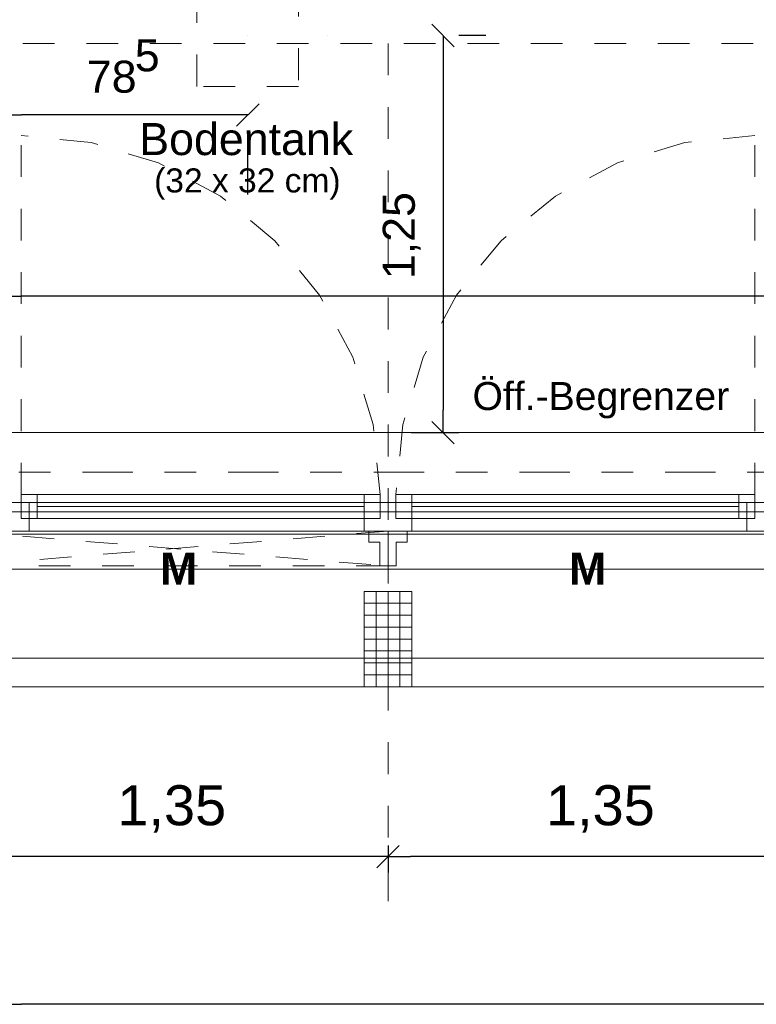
# Model space of a CAD drawing. Header units: metres. Extents: x -45.2 to 14.3, y -31.8 to 10.2.
# Tile 6 of 141: x -39 to -36.6, y -23.3 to -20.2. Entities that reach past the tile are written whole.
import ezdxf

# ---------------------------------------------------------------- set-up
doc = ezdxf.new("R2010")
doc.units = ezdxf.units.M
doc.header["$LTSCALE"] = 0.05
for name, pattern in [('1600.2032', [1.6, 0.8, -0.8]), ('Achsen 01', [5.291531, 3.175, -1.058062, 0.352704, -0.705764]), ('gestrichelt - 01', [2, 1, -1]), ('Raster 01', [2, 1, -1])]:
    doc.linetypes.add(name, pattern=pattern)
doc.layers.get('0').update_dxf_attribs({"lineweight": 25})
for name, color, linetype, lineweight, true_color in [('013_Beton und Stahlbetonarbeiten-000 Brüstung', 7, 'Continuous', 9, 0xa6a6a6), ('014_Fassadenarbeiten-000 Aufsicht Betonfertigteile', 7, 'Continuous', 9, 0xc0c0c0), ('030_Sonnenschutzarbeiten-Bemassung', 7, 'Continuous', 13, 0xff6633), ('030_Sonnenschutzarbeiten-Grundriss', 7, 'Continuous', 13, 0x555555), ('031_Metallbauarbeiten-330 Aufsicht Metallbauarbeiten', 7, 'Continuous', 9, 0xa6a6a6), ('032_Metallarbeiten-Fenster', 7, 'Continuous', 13, 0x444444), ('032_Metallarbeiten-Öffnungsbegrenzer', 7, 'Continuous', 13, 0x444444), ('AV1-Achsen', 1, 'Achsen 01', 18, 0xff0000), ('AV1-Raster', 7, 'Raster 01', 9, 0xa6a6a6)]:
    doc.layers.add(name, color=color, linetype=linetype, lineweight=lineweight, true_color=true_color)
for name, color, linetype, lineweight in [('014_Fassadenarbeiten-330 Betonfertigteile vertikal', 7, 'Continuous', 9), ('030_Sonnenschutzarbeiten-Kasten+Behang', 7, 'Continuous', 5), ('030_Sonnenschutzarbeiten-Motor', 7, 'Continuous', 5), ('053_Niederspannungsanlagen-Bodentanks', 7, 'gestrichelt - 01', 9), ('AV1-Einrichtung Bemaßung', 7, 'Continuous', 9), ('Bemaßung-Bemaßung', 7, 'Continuous', 9), ('Keine', 7, 'Continuous', 9)]:
    doc.layers.add(name, color=color, linetype=linetype, lineweight=lineweight)
doc.styles.add('Arial', font='arial.ttf')
doc.styles.add('Arial (bold)', font='arialbd.ttf')

msp = doc.modelspace()

# ---------------------------------------------------------------- linework, layer by layer
at = {"color": 0, "linetype": 'Continuous', "lineweight": 15}
for p, q in [((-37.662, -20.1896), (-37.5912, -20.2604)), ((-38.2062, -20.4396), (-38.277, -20.5104)), ((-37.5912, -21.5104), (-37.662, -21.4396)), ((-37.7646, -22.7746), (-37.8354, -22.8454)), ((-37.8354, -22.8454), (-37.7646, -22.7746))]:
    msp.add_line(p, q, dxfattribs=at)
at = {"color": 0, "linetype": 'ByBlock', "lineweight": -2}
for p, q in [((-37.6266, -20.225), (-37.6266, -20.2957)), ((-39.025, -20.475), (-38.9543, -20.475)), ((-38.2416, -20.475), (-38.3123, -20.475)), ((-39.025, -21.0453), (-38.9543, -21.0453)), ((-37.6266, -21.475), (-37.6266, -21.4043)), ((-37.8, -22.81), (-37.8707, -22.81)), ((-37.8, -22.81), (-37.7293, -22.81)), ((-39.025, -23.275), (-38.9543, -23.275))]:
    msp.add_line(p, q, dxfattribs=at)
at = {"layer": '013_Beton und Stahlbetonarbeiten-000 Brüstung'}
msp.add_lwpolyline([(-36.575, -21.725), (-39.025, -21.725), (-39.025, -21.475), (-36.575, -21.475)], close=True, dxfattribs=at)
at = {"layer": '014_Fassadenarbeiten-000 Aufsicht Betonfertigteile'}
msp.add_lwpolyline([(-39.455, -21.905), (0.305, -21.905), (0.675, -22.275), (-39.825, -22.275)], close=True, dxfattribs=at)
at = {"layer": '014_Fassadenarbeiten-330 Betonfertigteile vertikal', "color": 8, "linetype": 'Continuous', "lineweight": 9, "true_color": 0x808080}
for p, q in [((-37.8375, -21.975), (-37.8375, -22.275)), ((-37.8, -21.975), (-37.8, -22.275)), ((-37.7625, -21.975), (-37.7625, -22.275))]:
    msp.add_line(p, q, dxfattribs=at)
at = {"layer": '014_Fassadenarbeiten-330 Betonfertigteile vertikal', "color": 8, "linetype": 'Continuous', "lineweight": 13, "true_color": 0x808080}
for p, q in [((-37.875, -22.0125), (-37.725, -22.0125)), ((-37.875, -22.05), (-37.725, -22.05)), ((-37.875, -22.0875), (-37.725, -22.0875)), ((-37.875, -22.125), (-37.725, -22.125)), ((-37.875, -22.1625), (-37.725, -22.1625)), ((-37.875, -22.2), (-37.725, -22.2)), ((-37.875, -22.2375), (-37.725, -22.2375))]:
    msp.add_line(p, q, dxfattribs=at)
at = {"layer": '014_Fassadenarbeiten-330 Betonfertigteile vertikal'}
msp.add_lwpolyline([(-37.875, -21.975), (-37.725, -21.975), (-37.725, -22.275), (-37.875, -22.275)], close=True, dxfattribs=at)
at = {"layer": '030_Sonnenschutzarbeiten-Bemassung', "color": 0, "lineweight": -2}
for p, q in [((-37.8, -22.775), (-37.8, -22.86)), ((-37.8, -22.775), (-37.8, -22.86)), ((-37.8707, -22.81), (-39.0793, -22.81)), ((-36.5207, -22.81), (-37.7293, -22.81))]:
    msp.add_line(p, q, dxfattribs=at)
at = {"layer": '030_Sonnenschutzarbeiten-Grundriss', "color": 251, "true_color": 0x555555}
for points in [[(-37.8, -21.895), (-37.826, -21.895), (-37.826, -21.82), (-37.86, -21.82), (-37.86, -21.785), (-37.8, -21.785)], [(-37.8, -21.895), (-37.774, -21.895), (-37.774, -21.82), (-37.74, -21.82), (-37.74, -21.785), (-37.8, -21.785)]]:
    msp.add_lwpolyline(points, close=True, dxfattribs=at)
at = {"layer": '030_Sonnenschutzarbeiten-Kasten+Behang', "color": 1, "linetype": '1600.2032', "lineweight": 18, "true_color": 0xff0000}
for p, q in [((-37.8, -21.785), (-39.15, -21.895)), ((-39.15, -21.785), (-37.8, -21.895))]:
    msp.add_line(p, q, dxfattribs=at)
msp.add_lwpolyline([(-39.15, -21.785), (-37.8, -21.785), (-37.8, -21.895), (-39.15, -21.895)], close=True, dxfattribs=at)
at = {"layer": '030_Sonnenschutzarbeiten-Kasten+Behang', "color": 1, "linetype": 'Continuous', "lineweight": 18, "true_color": 0xff0000}
for points in [[(-37.826, -21.82), (-37.86, -21.82), (-37.86, -21.785), (-37.8, -21.785), (-37.8, -21.895), (-37.826, -21.895)], [(-37.774, -21.82), (-37.74, -21.82), (-37.74, -21.785), (-37.8, -21.785), (-37.8, -21.895), (-37.774, -21.895)]]:
    msp.add_lwpolyline(points, close=True, dxfattribs=at)
at = {"layer": '031_Metallbauarbeiten-330 Aufsicht Metallbauarbeiten'}
msp.add_lwpolyline([(-39.075, -21.795), (-36.45, -21.795), (-36.45, -22.185), (-39.075, -22.185)], close=True, dxfattribs=at)
at = {"layer": '032_Metallarbeiten-Fenster', "color": 7, "linetype": 'gestrichelt - 01', "lineweight": 18}
for p, q in [((-38.955, -21.67), (-38.955, -20.54)), ((-36.645, -21.67), (-36.645, -20.54))]:
    msp.add_line(p, q, dxfattribs=at)
at = {"layer": '032_Metallarbeiten-Fenster', "color": 7, "lineweight": 18}
for p, q in [((-38.905, -21.7075), (-37.875, -21.7075)), ((-36.695, -21.7075), (-37.725, -21.7075))]:
    msp.add_line(p, q, dxfattribs=at)
at = {"layer": '032_Metallarbeiten-Fenster', "color": 7, "linetype": 'gestrichelt - 01', "lineweight": 18}
for points in [[(-37.825, -21.67), (-37.8467, -21.4495), (-37.911, -21.2376), (-38.0154, -21.0422), (-38.156, -20.871), (-38.3272, -20.7304), (-38.5226, -20.626), (-38.7345, -20.5617), (-38.955, -20.54)], [(-36.645, -20.54), (-36.8655, -20.5617), (-37.0774, -20.626), (-37.2728, -20.7304), (-37.444, -20.871), (-37.5846, -21.0422), (-37.689, -21.2376), (-37.7533, -21.4495), (-37.775, -21.67)]]:
    msp.add_lwpolyline(points, dxfattribs=at)
at = {"layer": '032_Metallarbeiten-Fenster', "color": 7, "lineweight": 18}
for points in [[(-38.93, -21.785), (-38.93, -21.695), (-39.015, -21.695), (-39.015, -21.785)], [(-38.955, -21.745), (-38.905, -21.745), (-38.905, -21.67), (-38.955, -21.67)], [(-36.67, -21.695), (-36.67, -21.785), (-38.93, -21.785), (-38.93, -21.695)], [(-38.905, -21.745), (-37.875, -21.745), (-37.875, -21.67), (-38.905, -21.67)], [(-37.875, -21.745), (-37.825, -21.745), (-37.825, -21.67), (-37.875, -21.67)], [(-37.725, -21.785), (-37.875, -21.785), (-37.875, -21.695), (-37.725, -21.695)], [(-37.725, -21.745), (-37.775, -21.745), (-37.775, -21.67), (-37.725, -21.67)], [(-36.695, -21.745), (-37.725, -21.745), (-37.725, -21.67), (-36.695, -21.67)], [(-36.645, -21.745), (-36.695, -21.745), (-36.695, -21.67), (-36.645, -21.67)], [(-36.585, -21.695), (-36.67, -21.695), (-36.67, -21.785), (-36.585, -21.785)]]:
    msp.add_lwpolyline(points, close=True, dxfattribs=at)
at = {"layer": '053_Niederspannungsanlagen-Bodentanks'}
msp.add_lwpolyline([(-38.4016, -20.065), (-38.0816, -20.065), (-38.0816, -20.385), (-38.4016, -20.385)], close=True, dxfattribs=at)
at = {"layer": 'AV1-Achsen'}
msp.add_line((-43.35, -21.6), (4.2, -21.6), dxfattribs=at)
at = {"layer": 'AV1-Einrichtung Bemaßung', "color": 0, "lineweight": -2}
for p, q in [((-37.4916, -20.225), (-37.5766, -20.225)), ((-37.6266, -20.2957), (-37.6266, -21.4043)), ((-38.3123, -20.475), (-38.9543, -20.475)), ((-38.2416, -20.725), (-38.2416, -20.525)), ((-33.9457, -21.0453), (-38.9543, -21.0453)), ((-37.7266, -21.475), (-37.5766, -21.475))]:
    msp.add_line(p, q, dxfattribs=at)
at = {"layer": 'AV1-Raster'}
for p, q in [((-37.8, -22.95), (-37.8, 1.35)), ((1.35, -20.25), (-40.5, -20.25))]:
    msp.add_line(p, q, dxfattribs=at)
at = {"layer": 'Bemaßung-Bemaßung', "color": 0, "linetype": 'Continuous', "lineweight": -2}
msp.add_line((-33.9457, -23.275), (-38.9543, -23.275), dxfattribs=at)
at = {"layer": 'Defpoints', "color": 0, "lineweight": 0}
for p, q in [((-38.2416, -20.225), (-38.2416, -20.225)), ((-37.9916, -20.225), (-37.9916, -20.225)), ((-38.5416, -21.475), (-38.5416, -21.475)), ((-37.6266, -21.475), (-37.6266, -21.475)), ((-37.875, -22.275), (-37.875, -22.275)), ((-37.875, -22.275), (-37.875, -22.275)), ((-37.8, -22.275), (-37.8, -22.275)), ((-37.8, -22.275), (-37.8, -22.275)), ((-37.725, -22.275), (-37.725, -22.275)), ((-37.725, -22.275), (-37.725, -22.275)), ((-37.8, -22.81), (-37.8, -22.81))]:
    msp.add_line(p, q, dxfattribs=at)
at = {"layer": 'Keine', "color": 8, "linetype": 'Continuous', "lineweight": 13, "true_color": 0x808080}
msp.add_lwpolyline([(-39.025, -5.525), (-23.075, -5.525), (-23.075, -21.475), (-39.025, -21.475)], close=True, dxfattribs=at)

# ---------------------------------------------------------------- texts
at = {"layer": '030_Sonnenschutzarbeiten-Bemassung', "color": 0, "char_height": 0.12609, "attachment_point": 7, "style": 'Arial'}
for insert in [(-38.6525, -22.7348), (-37.3025, -22.7348)]:
    msp.add_mtext('1,35', dxfattribs=dict(at, insert=insert))
at = {"layer": '030_Sonnenschutzarbeiten-Motor', "color": 255, "char_height": 0.1009, "attachment_point": 7, "style": 'Arial (bold)'}
for insert in [(-38.5183, -21.9535), (-37.2303, -21.9535)]:
    msp.add_mtext('M', dxfattribs=dict(at, insert=insert))
at = {"layer": '032_Metallarbeiten-Öffnungsbegrenzer', "color": 7, "insert": (-37.5339, -21.4306), "char_height": 0.088263, "attachment_point": 7, "style": 'Arial'}
msp.add_mtext('Öff.-Begrenzer', dxfattribs=at)
at = {"layer": '053_Niederspannungsanlagen-Bodentanks', "attachment_point": 7, "style": 'Arial'}
for s, insert, char_height in [('Bodentank', (-38.5834, -20.6027), 0.10087), ('(32 x 32 cm)', (-38.5366, -20.7417), 0.075654)]:
    msp.add_mtext(s, dxfattribs=dict(at, insert=insert, char_height=char_height))
at = {"layer": 'AV1-Einrichtung Bemaßung', "color": 0, "attachment_point": 7, "style": 'Arial'}
for s, insert, char_height in [('5', (-38.5976, -20.339), 0.1009), ('78', (-38.7485, -20.4063), 0.10087)]:
    msp.add_mtext(s, dxfattribs=dict(at, insert=insert, char_height=char_height))
at = {"layer": 'AV1-Einrichtung Bemaßung', "color": 0, "insert": (-37.6968, -20.992), "char_height": 0.10087, "attachment_point": 7, "rotation": 90, "style": 'Arial'}
msp.add_mtext('1,25', dxfattribs=at)

doc.saveas('drawing.dxf')
